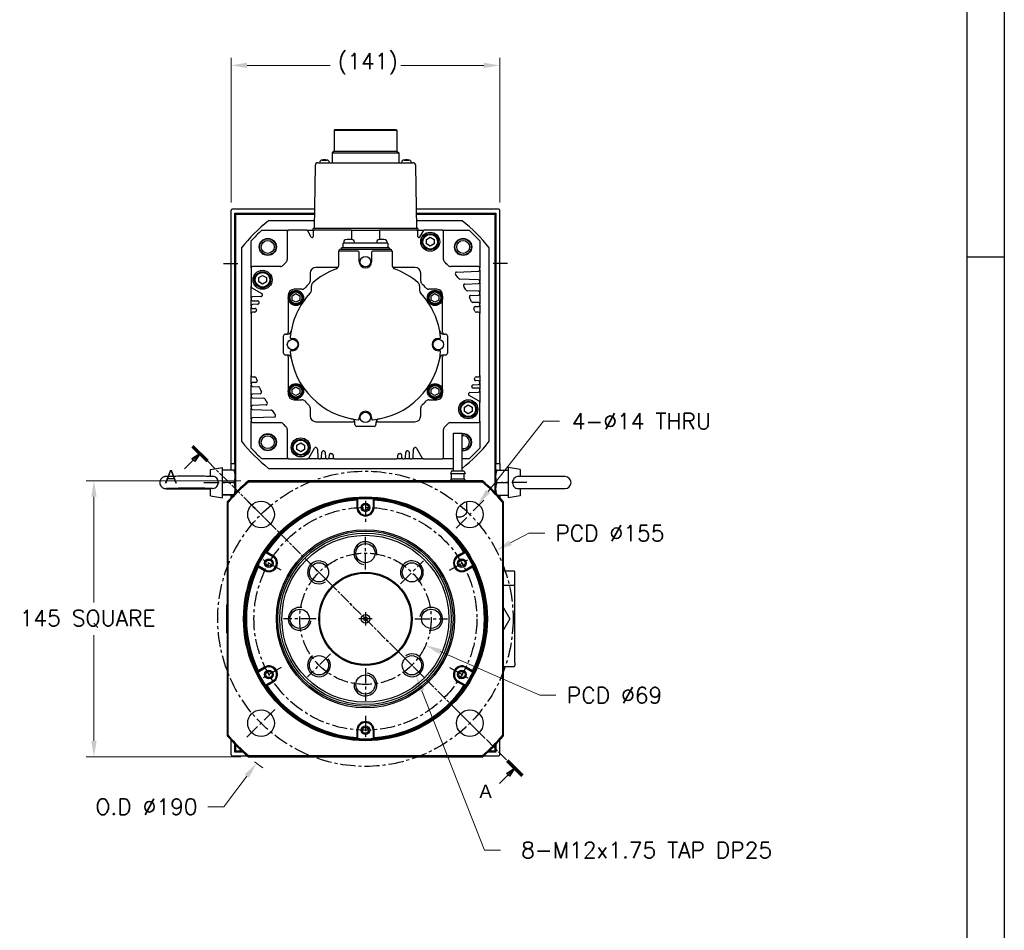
# Model space of a CAD drawing. Extents: x 0 to 2359, y -14 to 1663.
# Tile 13 of 23: x 1838 to 2355, y 478 to 956. Entities that reach past the tile are written whole.
import ezdxf

# ---------------------------------------------------------------- set-up
doc = ezdxf.new("R2010")
doc.units = 0
doc.header["$LTSCALE"] = 25.4
doc.linetypes.add('CENTER', pattern=[2, 1.25, -0.25, 0.25, -0.25])
doc.linetypes.add('CHAIN', pattern=[0.3543, 0.2362, -0.0295, 0.0591, -0.0295])
doc.layers.get('0').update_dxf_attribs({"linetype": 'CONTINUOUS'})
doc.layers.get('Defpoints').update_dxf_attribs({"linetype": 'CONTINUOUS'})
doc.layers.add('ATA-CENTER', color=133, linetype='CENTER')
for name, color, linetype, lineweight in [('ATA-DIM', 252, 'CONTINUOUS', 25), ('ATA-SECTION', 3, 'CONTINUOUS', 35), ('ATA-Thread', 3, 'CONTINUOUS', 25)]:
    doc.layers.add(name, color=color, linetype=linetype, lineweight=lineweight)
doc.styles.get("Standard").update_dxf_attribs({"font": 'simplex.shx'})
doc.styles.add('주 문자 (ISO)', font='arial.ttf')
doc.dimstyles.new('ata_A1', dxfattribs={"dimtxt": 4.2, "dimasz": 4.2, "dimexe": 2, "dimexo": 2, "dimgap": 2, "dimtad": 0, "dimtih": 1, "dimtoh": 1, "dimdec": 6, "dimdsep": 46, "dimtxsty": 'Standard', "dimcen": 0, "dimclrd": 252, "dimclre": 252, "dimclrt": 4, "dimadec": 6, "dimazin": 2, "dimtfac": 1, "dimtdec": 6, "dimtofl": 0, "dimtmove": 0, "dimatfit": 3, "dimfxl": 0, "dimtolj": 1, "dimtzin": 0, "dimlwd": 0, "dimlwe": 0, "dimarcsym": 0})

# ---------------------------------------------------------------- blocks, each defined once
blk = doc.blocks.new('*D15168')
at = {"layer": 'ATA-DIM', "color": 252, "lineweight": 0}
for p, q in [((1948.94, 860.21), (1948.94, 936.29)), ((2089.94, 860.21), (2089.94, 936.29)), ((1957.34, 932.29), (2000.86, 932.29)), ((2081.54, 932.29), (2038.01, 932.29))]:
    blk.add_line(p, q, dxfattribs=at)
at = {"layer": 'ATA-DIM', "color": 252}
for points in [[(1957.34, 933.69), (1957.34, 930.89), (1948.94, 932.29)], [(2081.54, 930.89), (2081.54, 933.69), (2089.94, 932.29)]]:
    blk.add_solid(points, dxfattribs=at)
at = {"layer": 'Defpoints', "color": 0}
for p in [(2089.94, 932.29), (1948.94, 856.21), (2089.94, 856.21)]:
    blk.add_point(p, dxfattribs=at)
at = {"layer": 'ATA-DIM', "color": 4, "insert": (2004.86, 938.68), "char_height": 8.4, "attachment_point": 1}
blk.add_mtext('\\A1;(141)', dxfattribs=at)
blk = doc.blocks.new('*D15178')
at = {"layer": 'ATA-DIM', "color": 252, "lineweight": 0}
for p, q in [((1945.06, 543.03), (1957.2, 559.14)), ((1936.64, 543.03), (1945.06, 543.03))]:
    blk.add_line(p, q, dxfattribs=at)
blk.add_arc((2019.44, 641.71), 95, 232.156, 235.4049, dxfattribs=at)
at = {"layer": 'ATA-DIM', "color": 252}
blk.add_solid([(1958.32, 558.3), (1956.08, 559.98), (1962.25, 565.85)], dxfattribs=at)
at = {"layer": 'Defpoints', "color": 0}
for p in [(2019.44, 641.71), (1962.25, 565.85)]:
    blk.add_point(p, dxfattribs=at)
at = {"layer": 'ATA-DIM', "color": 4, "insert": (1904.46, 543.03), "char_height": 8.4, "attachment_point": 5}
blk.add_mtext('O.D %%C190', dxfattribs=at)
blk = doc.blocks.new('*D15169')
at = {"layer": 'ATA-DIM', "color": 252, "lineweight": 0}
for p, q in [((1954.05, 714.21), (1872.92, 714.21)), ((1876.92, 705.81), (1876.92, 650.29)), ((1876.92, 577.61), (1876.92, 633.13)), ((1954.05, 569.21), (1872.92, 569.21))]:
    blk.add_line(p, q, dxfattribs=at)
at = {"layer": 'ATA-DIM', "color": 252}
for points in [[(1878.32, 705.81), (1875.52, 705.81), (1876.92, 714.21)], [(1875.52, 577.61), (1878.32, 577.61), (1876.92, 569.21)]]:
    blk.add_solid(points, dxfattribs=at)
at = {"layer": 'Defpoints', "color": 0}
for p in [(1958.05, 714.21), (1876.92, 569.21), (1958.05, 569.21)]:
    blk.add_point(p, dxfattribs=at)
at = {"layer": 'ATA-DIM', "color": 4, "insert": (1837.94, 646.29), "char_height": 8.4, "attachment_point": 1}
blk.add_mtext('\\A1;145 SQUARE', dxfattribs=at)
blk = doc.blocks.new('*D15181')
at = {"layer": 'ATA-DIM', "color": 252, "lineweight": 0}
for p, q in [((2112.9, 745.41), (2083.79, 708.59)), ((2121.32, 745.41), (2112.9, 745.41))]:
    blk.add_line(p, q, dxfattribs=at)
at = {"layer": 'ATA-DIM', "color": 252}
blk.add_solid([(2082.69, 709.46), (2084.89, 707.72), (2078.58, 702)], dxfattribs=at)
at = {"layer": 'Defpoints', "color": 0}
for p in [(2078.58, 702), (2069.9, 691.02)]:
    blk.add_point(p, dxfattribs=at)
at = {"layer": 'ATA-DIM', "color": 4, "insert": (2164.3, 745.41), "char_height": 8.4, "attachment_point": 5}
blk.add_mtext('4-%%c14 THRU', dxfattribs=at)
blk = doc.blocks.new('A$C43c08f52')
for p, q in [((-15.99, 257), (-16.49, 256.5)), ((-16.49, 256.5), (16.49, 256.5)), ((-16.49, 256.5), (-16.49, 245.61)), ((-15.99, 257), (15.99, 257)), ((15.99, 257), (16.49, 256.5)), ((16.49, 256.5), (16.49, 245.61)), ((-16.49, 245.61), (-17.5, 244.61)), ((-17.5, 244.61), (17.5, 244.61)), ((-17.5, 244.61), (-17.5, 239.5)), ((-16.49, 245.61), (16.49, 245.61)), ((16.49, 245.61), (17.5, 244.61)), ((17.5, 244.61), (17.5, 239.5)), ((-26.42, 238.03), (-27, 205)), ((-24.92, 239.5), (24.92, 239.5)), ((-22.7, 240.9), (-20.3, 240.9)), ((20.3, 240.9), (22.7, 240.9)), ((27, 205), (26.42, 238.03)), ((-70.5, 81.5), (-70.5, 214.5)), ((-26.83, 215), (-70, 215)), ((-68.5, 212.5), (-68, 213)), ((-68.5, 81.5), (-68.5, 213)), ((-68.5, 213), (-26.86, 213)), ((-68, 212.5), (-68.5, 212.5)), ((-68, 213), (-68, 212.5)), ((-68, 212.5), (-26.87, 212.5)), ((-68, 66.34), (-68, 212.5)), ((70, 215), (26.83, 215)), ((26.86, 213), (68.5, 213)), ((26.87, 212.5), (68, 212.5)), ((68, 213), (68.5, 212.5)), ((68, 212.5), (68, 213)), ((68, 212.5), (68, 66.34)), ((68.5, 212.5), (68, 212.5)), ((68.5, 213), (68.5, 81.5)), ((70.5, 81.5), (70.5, 214.5)), ((-26.93, 209), (-50.81, 209)), ((50.81, 209), (26.93, 209)), ((-54.42, 204), (-40.3, 204)), ((-41, 203.3), (-41, 188.67)), ((-30.9, 204), (-40.3, 204)), ((-30.9, 204), (-27.5, 204)), ((-28.43, 200.42), (-30.29, 203.65)), ((-27.5, 204), (-27.5, 205)), ((27.5, 205), (-27.5, 205)), ((-27.5, 204), (-26.8, 204)), ((-27.5, 203.3), (-27.5, 200.67)), ((-7.4, 204), (-26.8, 204)), ((-7.4, 204), (7.4, 204)), ((-7.4, 204), (-7.4, 199.09)), ((7.4, 204), (7.4, 199.09)), ((26.8, 204), (7.4, 204)), ((26.8, 204), (27.5, 204)), ((27.5, 205), (27.5, 204)), ((27.5, 204), (30.9, 204)), ((27.5, 200.67), (27.5, 203.3)), ((30.29, 203.65), (28.43, 200.42)), ((40.3, 204), (30.9, 204)), ((40.3, 204), (54.42, 204)), ((41, 188.67), (41, 203.3)), ((-60, 184.3), (-60, 198.42)), ((-11.7, 194.7), (-11.7, 197.2)), ((11.7, 197.2), (-11.7, 197.2)), ((-11.31, 198.05), (-11.38, 197.2)), ((-5.95, 198.05), (-5.88, 197.2)), ((5.95, 198.05), (5.88, 197.2)), ((11.31, 198.05), (11.38, 197.2)), ((11.7, 197.2), (11.7, 194.7)), ((32, 199.15), (34, 200.31)), ((32, 196.85), (32, 199.15)), ((34, 195.69), (32, 196.85)), ((34, 200.31), (36, 199.15)), ((36, 196.85), (34, 195.69)), ((36, 199.15), (36, 196.85)), ((60, 198.42), (60, 184.3)), ((-65, 194.81), (-65, 93.19)), ((-3.75, 193), (-14, 193)), ((-14, 185.68), (-14, 193)), ((-13, 194), (13, 194)), ((-12.5, 194), (-12.5, 194.7)), ((12.5, 194.7), (-12.5, 194.7)), ((-3.25, 187.5), (-3.25, 192.5)), ((3.25, 192.5), (3.25, 187.5)), ((14, 193), (3.75, 193)), ((12.5, 194.7), (12.5, 194)), ((14, 193), (14, 185.68)), ((65, 93.19), (65, 194.81)), ((-60, 184.3), (-60, 174.4)), ((-44.67, 185), (-59.3, 185)), ((-29, 181.5), (-29, 177.31)), ((-14.39, 184.5), (-26, 184.5)), ((26, 184.5), (14.39, 184.5)), ((29, 177.31), (29, 181.5)), ((59.3, 185), (44.67, 185)), ((47.8, 182.07), (59.32, 182.48)), ((60, 183.18), (60, 184.3)), ((60, 183.18), (60, 177.32)), ((-56, 179.15), (-54, 180.31)), ((-56, 176.85), (-56, 179.15)), ((-54, 175.69), (-56, 176.85)), ((-54, 180.31), (-52, 179.15)), ((-52, 176.85), (-54, 175.69)), ((-52, 179.15), (-52, 176.85)), ((59.32, 178.02), (49.52, 178.37)), ((52.15, 175.73), (59.32, 175.98)), ((60, 176.68), (60, 177.32)), ((60, 176.68), (60, 171.32)), ((-60, 168.32), (-60, 174.4)), ((-59.65, 173.8), (-54.42, 170.78)), ((-38.5, 169.65), (-36.5, 170.81)), ((-33.31, 173), (-37.5, 173)), ((-36.5, 170.81), (-34.5, 169.65)), ((-28.4, 172.47), (-28.4, 174.91)), ((28.4, 174.91), (28.4, 172.47)), ((37.5, 173), (33.31, 173)), ((34.5, 169.65), (36.5, 170.81)), ((36.5, 170.81), (38.5, 169.65)), ((59.32, 172.02), (53.34, 172.23)), ((60, 170.68), (60, 171.32)), ((60, 170.68), (60, 165.32)), ((-60, 168.32), (-60, 167.68)), ((-60, 164.32), (-60, 167.68)), ((-54.88, 169.18), (-59.32, 169.02)), ((-59.32, 166.98), (-56.48, 166.88)), ((-40.5, 170), (-40.5, 168.5)), ((-40.5, 168.5), (-40.5, 150.5)), ((-38.5, 167.35), (-38.5, 169.65)), ((-36.5, 166.19), (-38.5, 167.35)), ((-34.5, 167.35), (-36.5, 166.19)), ((-34.5, 169.65), (-34.5, 167.35)), ((34.5, 167.35), (34.5, 169.65)), ((36.5, 166.19), (34.5, 167.35)), ((38.5, 167.35), (36.5, 166.19)), ((38.5, 169.65), (38.5, 167.35)), ((40.5, 168.5), (40.5, 170)), ((40.5, 150.5), (40.5, 168.5)), ((55.23, 169.83), (59.32, 169.98)), ((59.32, 166.02), (56.22, 166.13)), ((-60, 164.32), (-60, 163.68)), ((-60, 160.3), (-60, 163.68)), ((-60, 160.3), (-60, 127.7)), ((-56.62, 165.12), (-59.32, 165.02)), ((-59.32, 162.98), (-57.87, 162.93)), ((-58.06, 161), (-59.3, 161)), ((57.55, 163.91), (59.32, 163.98)), ((59.3, 161), (58.06, 161)), ((60, 164.68), (60, 165.32)), ((60, 164.68), (60, 160.3)), ((60, 127.7), (60, 160.3)), ((-43, 139.5), (-43, 148.5)), ((-42, 149.5), (-40.97, 149.5)), ((-38.97, 147.25), (-38.25, 147.25)), ((38.25, 147.25), (38.97, 147.25)), ((40.97, 149.5), (42, 149.5)), ((43, 148.5), (43, 139.5)), ((-38.25, 140.75), (-38.97, 140.75)), ((38.97, 140.75), (38.25, 140.75)), ((-40.97, 138.5), (-42, 138.5)), ((-40.5, 137.5), (-40.5, 119.5)), ((40.5, 119.5), (40.5, 137.5)), ((42, 138.5), (40.97, 138.5)), ((-60, 123.32), (-60, 127.7)), ((-57.55, 124.09), (-59.32, 124.02)), ((-59.3, 127), (-58.06, 127)), ((59.32, 125.02), (57.87, 125.07)), ((58.06, 127), (59.3, 127)), ((60, 127.7), (60, 124.32)), ((60, 123.68), (60, 124.32)), ((-60, 123.32), (-60, 122.68)), ((-60, 117.32), (-60, 122.68)), ((-59.32, 121.98), (-56.22, 121.87)), ((-40.5, 119.5), (-40.5, 118)), ((-38.5, 120.65), (-36.5, 121.81)), ((-38.5, 118.35), (-38.5, 120.65)), ((-36.5, 121.81), (-34.5, 120.65)), ((-34.5, 120.65), (-34.5, 118.35)), ((34.5, 120.65), (36.5, 121.81)), ((34.5, 118.35), (34.5, 120.65)), ((36.5, 121.81), (38.5, 120.65)), ((38.5, 120.65), (38.5, 118.35)), ((40.5, 118), (40.5, 119.5)), ((54.88, 118.82), (59.32, 118.98)), ((59.32, 121.02), (56.48, 121.12)), ((56.62, 122.88), (59.32, 122.98)), ((60, 123.68), (60, 120.32)), ((60, 119.68), (60, 120.32)), ((60, 119.68), (60, 113.6)), ((-60, 117.32), (-60, 116.68)), ((-60, 111.32), (-60, 116.68)), ((-55.23, 118.17), (-59.32, 118.02)), ((-59.32, 115.98), (-53.34, 115.77)), ((-36.5, 117.19), (-38.5, 118.35)), ((-37.5, 115), (-33.31, 115)), ((-34.5, 118.35), (-36.5, 117.19)), ((33.31, 115), (37.5, 115)), ((36.5, 117.19), (34.5, 118.35)), ((38.5, 118.35), (36.5, 117.19)), ((59.65, 114.2), (54.42, 117.22)), ((-60, 111.32), (-60, 110.68)), ((-60, 104.82), (-60, 110.68)), ((-52.15, 112.27), (-59.32, 112.02)), ((-59.32, 109.98), (-49.52, 109.63)), ((-29, 110.69), (-29, 106.5)), ((29, 106.5), (29, 110.69)), ((52, 111.15), (54, 112.31)), ((52, 108.85), (52, 111.15)), ((54, 107.69), (52, 108.85)), ((54, 112.31), (56, 111.15)), ((56, 108.85), (54, 107.69)), ((56, 111.15), (56, 108.85)), ((60, 103.7), (60, 113.6)), ((-60, 104.82), (-60, 103.7)), ((-60, 89.58), (-60, 103.7)), ((-47.8, 105.93), (-59.32, 105.52)), ((-26, 103.5), (-6.5, 103.5)), ((-3.25, 105.03), (-3.25, 105.75)), ((3.25, 105.75), (3.25, 105.03)), ((6.5, 103.5), (26, 103.5)), ((60, 103.7), (60, 89.58)), ((-59.3, 103), (-44.67, 103)), ((-41, 99.33), (-41, 84.7)), ((-5.5, 102), (-5.5, 103.03)), ((4.5, 101), (-4.5, 101)), ((5.5, 103.03), (5.5, 102)), ((41, 84.7), (41, 99.33)), ((44.67, 103), (59.3, 103)), ((46.25, 97.55), (50.75, 97.55)), ((46.25, 77.55), (46.25, 97.55)), ((50.75, 77.55), (50.75, 97.55)), ((-36, 91.15), (-34, 92.31)), ((-36, 88.85), (-36, 91.15)), ((-34, 87.69), (-36, 88.85)), ((-34, 92.31), (-32, 91.15)), ((-32, 88.85), (-34, 87.69)), ((-32, 91.15), (-32, 88.85)), ((-29.8, 84.35), (-26.78, 89.58)), ((-25.18, 89.12), (-25.02, 84.68)), ((25.02, 84.68), (25.18, 89.12)), ((26.78, 89.58), (29.8, 84.35)), ((-40.3, 84), (-54.42, 84)), ((-40.3, 84), (-30.4, 84)), ((-24.32, 84), (-30.4, 84)), ((-24.32, 84), (-23.68, 84)), ((-20.32, 84), (-23.68, 84)), ((-22.98, 84.68), (-22.88, 87.52)), ((-21.12, 87.38), (-21.02, 84.68)), ((-20.32, 84), (-19.68, 84)), ((-16.3, 84), (-19.68, 84)), ((-18.98, 84.68), (-18.93, 86.13)), ((-17, 85.94), (-17, 84.7)), ((-16.3, 84), (16.3, 84)), ((19.68, 84), (16.3, 84)), ((17, 84.7), (17, 85.94)), ((18.93, 86.13), (18.98, 84.68)), ((19.68, 84), (20.32, 84)), ((23.68, 84), (20.32, 84)), ((21.02, 84.68), (21.12, 87.38)), ((22.88, 87.52), (22.98, 84.68)), ((23.68, 84), (24.32, 84)), ((30.4, 84), (24.32, 84)), ((30.4, 84), (40.3, 84)), ((46.25, 84), (40.3, 84)), ((54.42, 84), (50.75, 84)), ((-81.3, 78.39), (-75, 79.5)), ((-81.3, 74.76), (-81.3, 78.39)), ((-75, 63.5), (-75, 79.5)), ((-69.08, 78.05), (-75, 78.05)), ((-70.5, 78.05), (-70.5, 81.5)), ((-70.5, 81.5), (-68.5, 81.5)), ((-68.5, 81.5), (-68.5, 65.82)), ((-68.5, 78), (-68.5, 78)), ((-50.81, 79), (46.25, 79)), ((45.15, 77.55), (44.65, 76.05)), ((51.85, 77.55), (45.15, 77.55)), ((50.75, 79), (50.81, 79)), ((51.85, 77.55), (52.35, 76.05)), ((68.5, 65.82), (68.5, 81.5)), ((68.5, 81.5), (70.5, 81.5)), ((69.08, 78), (75, 78)), ((70.5, 81.5), (70.5, 78)), ((75, 79.5), (75, 63.5)), ((81.3, 78.39), (75, 79.5)), ((81.3, 78.39), (81.3, 74.65)), ((61.39, 72.5), (-61.39, 72.5)), ((44.75, 73.11), (44.55, 72.5)), ((52.35, 76.05), (44.65, 76.05)), ((52.06, 73.25), (44.94, 73.25)), ((45.15, 73.45), (45.15, 76.05)), ((51.85, 73.45), (51.85, 76.05)), ((52.25, 73.11), (52.45, 72.5)), ((104.8, 74.65), (80.14, 74.65)), ((-81.3, 64.61), (-81.3, 68.46)), ((-69.08, 71.61), (-75, 71.61)), ((-61.21, 72), (61.21, 72)), ((69.08, 71.5), (75, 71.5)), ((80.14, 68.35), (104.8, 68.35)), ((81.3, 68.35), (81.3, 64.61)), ((-81.3, 64.61), (-75, 63.5)), ((-69.23, 65.05), (-75, 65.05)), ((-69.33, 64.95), (-75, 64.95)), ((-70.5, 63.68), (-70.5, 64.95)), ((-4.5, 62.34), (-4.5, 58.5)), ((-4, 58.5), (-4, 62.87)), ((4, 62.87), (4, 58.5)), ((4.5, 58.5), (4.5, 62.34)), ((69.28, 65), (75, 65)), ((70.5, 65), (70.5, 63.68)), ((81.3, 64.61), (75, 63.5)), ((-72.5, 61.39), (-72.5, -61.39)), ((-72, -61.21), (-72, 61.21)), ((53.25, 57.3), (53.25, 61.63)), ((72, 61.21), (72, -61.21)), ((72.5, -61.39), (72.5, 61.39)), ((49.25, 53.3), (47.96, 53.3)), ((-52.45, 34.9), (-48.66, 32.71)), ((-48.41, 33.15), (-51.74, 35.07)), ((51.74, 35.07), (48.41, 33.15)), ((48.66, 32.71), (52.45, 34.9)), ((-52.66, 25.79), (-56.45, 27.97)), ((-56.24, 27.27), (-52.91, 25.35)), ((56.45, 27.97), (52.66, 25.79)), ((52.91, 25.35), (56.24, 27.27)), ((78, 25), (72.5, 25)), ((78.5, 19.5), (78.5, 24.5)), ((78, 17.5), (72.5, 17.5)), ((78.5, 17), (78.5, 19.5)), ((78.5, -23), (78.5, 17)), ((-73, 7.34), (-73, -7.34)), ((72.5, 5.74), (75.81, 0)), ((75.81, 0), (72.5, -5.74)), ((-56.45, -27.97), (-52.66, -25.79)), ((-52.91, -25.35), (-56.24, -27.27)), ((52.66, -25.79), (56.45, -27.97)), ((56.24, -27.27), (52.91, -25.35)), ((72.5, -25), (78, -25)), ((78.5, -23), (78.5, -24.5)), ((-48.66, -32.71), (-52.45, -34.9)), ((-51.74, -35.07), (-48.41, -33.15)), ((48.41, -33.15), (51.74, -35.07)), ((52.45, -34.9), (48.66, -32.71)), ((-4.5, -58.5), (-4.5, -62.34)), ((-4, -62.87), (-4, -58.5)), ((4, -58.5), (4, -62.87)), ((4.5, -62.34), (4.5, -58.5)), ((-70.5, -71.5), (-70.5, -63.68)), ((-68.5, -70), (-68.5, -65.82)), ((-68, -69.5), (-68, -66.34)), ((68, -66.34), (68, -69.5)), ((68.5, -65.82), (68.5, -70)), ((70.5, -71.5), (70.5, -63.68)), ((-70, -72), (-61.98, -72)), ((-68.5, -69.5), (-68, -69.5)), ((-68, -70), (-68.5, -69.5)), ((-64.23, -70), (-68.5, -70)), ((-64.77, -69.5), (-68, -69.5)), ((-68, -69.5), (-68, -70)), ((61.21, -72), (-61.21, -72)), ((61.98, -72), (70, -72)), ((68.5, -70), (64.23, -70)), ((68, -69.5), (64.77, -69.5)), ((68, -70), (68, -69.5)), ((68.5, -69.5), (68, -70)), ((68, -69.5), (68.5, -69.5)), ((-61.39, -72.5), (61.39, -72.5))]:
    blk.add_line(p, q)
for centre, radius in [((34, 198), 5), ((34, 198), 4.25), ((34, 198), 3.85), ((-51.27, 195.27), 4.5), ((-51.27, 195.27), 4.28), ((-51.27, 195.27), 3.38), ((51.27, 195.27), 4.5), ((51.27, 195.27), 4.28), ((51.27, 195.27), 3.38), ((0, 187.5), 2.75), ((-54, 178), 5), ((-54, 178), 4.25), ((-54, 178), 3.85), ((-36.5, 168.5), 4), ((-36.5, 168.5), 3.5), ((-36.5, 168.5), 3.1), ((36.5, 168.5), 4), ((36.5, 168.5), 3.5), ((36.5, 168.5), 3.1), ((-38.25, 144), 2.75), ((38.25, 144), 2.75), ((-36.5, 119.5), 4), ((-36.5, 119.5), 3.5), ((-36.5, 119.5), 3.1), ((36.5, 119.5), 4), ((36.5, 119.5), 3.5), ((36.5, 119.5), 3.1), ((54, 110), 5), ((54, 110), 4.25), ((54, 110), 3.85), ((0, 105.75), 2.75), ((-51.27, 92.73), 4.5), ((-51.27, 92.73), 4.28), ((-51.27, 92.73), 3.38), ((-34, 90), 5), ((-34, 90), 4.25), ((-34, 90), 3.85), ((0, 0), 64), ((0, 0), 63.5), ((-54.8, 54.8), 7), ((0, 58.5), 2.25), ((0, 58.5), 1.62), ((54.8, 54.8), 7), ((0, 0), 46.75), ((0, 0), 46), ((0, 0), 45), ((0, 0), 43.85), ((0, 34.5), 5.05), ((-50.66, 29.25), 2.25), ((50.66, 29.25), 2.25), ((-50.66, 29.25), 1.62), ((-24.4, 24.4), 5.05), ((24.4, 24.4), 5.05), ((50.66, 29.25), 1.62), ((0, 0), 24.5), ((0, 0), 24), ((-34.5, 0), 5.05), ((34.5, 0), 5.05), ((-24.4, -24.4), 5.05), ((24.4, -24.4), 5.05), ((-50.66, -29.25), 2.25), ((-50.66, -29.25), 1.62), ((0, -34.5), 5.05), ((50.66, -29.25), 2.25), ((50.66, -29.25), 1.62), ((-54.8, -54.8), 7), ((54.8, -54.8), 7), ((0, -58.5), 2.25), ((0, -58.5), 1.62)]:
    blk.add_circle(centre, radius)
for centre, radius, start, end in [((-24.92, 238), 1.5, 90, 179), ((-22.6, 239.4), 1.5, 93.7655, 176.15), ((-21.5, 234), 7, 80.1134, 99.8866), ((-20.4, 239.4), 1.5, 3.85, 86.2345), ((20.4, 239.4), 1.5, 93.7655, 176.15), ((21.5, 234), 7, 80.1134, 99.8866), ((22.6, 239.4), 1.5, 3.85, 86.2345), ((24.92, 238), 1.5, 1, 90), ((-70, 214.5), 0.5, 90, 180), ((70, 214.5), 0.5, 0, 90), ((0, 144), 82.5, 128.0123, 141.9877), ((0, 144), 82.5, 38.0123, 51.9877), ((0, 144), 81, 132.2054, 137.7946), ((-40.3, 203.3), 0.7, 90, 180), ((-30.9, 203.3), 0.7, 30, 90), ((-26.8, 203.3), 0.7, 90, 180), ((26.8, 203.3), 0.7, 0, 90), ((30.9, 203.3), 0.7, 90, 150), ((40.3, 203.3), 0.7, 0, 90), ((0, 144), 81, 42.2054, 47.7946), ((-28, 200.67), 0.5, 210, 0), ((-10.31, 197.96), 1, 106.257, 175), ((-8.63, 192.2), 7, 73.743, 106.257), ((-6.95, 197.96), 1, 5, 73.743), ((6.95, 197.96), 1, 106.257, 175), ((8.63, 192.2), 7, 73.743, 106.257), ((10.31, 197.96), 1, 5, 73.743), ((28, 200.67), 0.5, 180, 330), ((-13, 193), 1, 90, 180), ((-3.75, 192.5), 0.5, 0, 90), ((3.75, 192.5), 0.5, 90, 180), ((13, 193), 1, 0, 90), ((0, 144), 60, 133.9117, 136.0883), ((-43, 188.67), 2, 313.9117, 0), ((0, 187.5), 3.25, 180, 0), ((43, 188.67), 2, 180, 226.0883), ((0, 144), 60, 43.9117, 46.0883), ((-59.3, 184.3), 0.7, 90, 180), ((-44.67, 187), 2, 270, 316.0883), ((-26, 181.5), 3, 90, 180), ((0, 144), 42.65, 110.9984, 130.4999), ((-16, 185.68), 2, 290.9984, 0), ((16, 185.68), 2, 180, 249.0016), ((0, 144), 42.65, 49.5001, 69.0016), ((26, 181.5), 3, 0, 90), ((44.67, 187), 2, 223.9117, 270), ((47.83, 181.37), 0.7, 92, 218.0047), ((0, 144), 60, 35.2879, 38.0047), ((59.3, 184.3), 0.7, 0, 90), ((59.3, 183.18), 0.7, 272, 0), ((0, 144), 43.5, 132.9468, 137.0532), ((-31, 177.31), 2, 312.9468, 0), ((-26.4, 174.91), 2, 130.4999, 180), ((26.4, 174.91), 2, 0, 49.5001), ((31, 177.31), 2, 180, 227.0532), ((0, 144), 43.5, 42.9468, 47.0532), ((49.55, 179.07), 0.7, 215.2879, 268), ((59.3, 177.32), 0.7, 0, 88), ((59.3, 176.68), 0.7, 272, 0), ((-59.3, 174.4), 0.7, 180, 240), ((-54.77, 170.17), 0.7, 334.4591, 60), ((-37.5, 170), 3, 90, 180), ((0, 144), 39.65, 136.8773, 174.5035), ((-33.31, 175), 2, 270, 317.0532), ((-30.4, 172.47), 2, 316.8773, 0), ((30.4, 172.47), 2, 180, 223.1227), ((0, 144), 39.65, 5.4965, 43.1227), ((33.31, 175), 2, 222.9468, 270), ((37.5, 170), 3, 0, 90), ((52.17, 175.03), 0.7, 92, 210.7398), ((0, 144), 60, 28.4664, 30.7398), ((53.36, 172.93), 0.7, 208.4664, 268), ((59.3, 171.32), 0.7, 0, 88), ((59.3, 170.68), 0.7, 272, 0), ((-59.3, 168.32), 0.7, 92, 180), ((-59.3, 167.68), 0.7, 180, 268), ((-56.64, 165.82), 0.7, 272, 338.9346), ((-56.5, 166.18), 0.7, 338.5701, 88), ((0, 144), 60, 158.5701, 158.9346), ((-54.91, 169.88), 0.7, 272, 334.7651), ((0, 144), 60, 154.4591, 154.7651), ((55.25, 169.13), 0.7, 92, 204.4605), ((0, 144), 60, 22.0947, 24.4605), ((56.24, 166.83), 0.7, 202.0947, 268), ((59.3, 165.32), 0.7, 0, 88), ((-59.3, 164.32), 0.7, 92, 180), ((-59.3, 163.68), 0.7, 180, 268), ((-59.3, 160.3), 0.7, 90, 180), ((-58.06, 161.7), 0.7, 270, 343.0464), ((-57.9, 162.23), 0.7, 342.5264, 88), ((0, 144), 60, 162.5264, 163.0463), ((57.58, 163.22), 0.7, 92, 198.4548), ((0, 144), 60, 16.9537, 18.4548), ((58.06, 161.7), 0.7, 196.9537, 270), ((59.3, 160.3), 0.7, 0, 90), ((59.3, 164.68), 0.7, 272, 0), ((-41.5, 150.5), 1, 270, 0), ((-40.97, 151.5), 2, 270, 349.626), ((40.97, 151.5), 2, 190.374, 270), ((41.5, 150.5), 1, 180, 270), ((-42, 148.5), 1, 90, 180), ((-38.97, 147.75), 0.5, 174.5035, 270), ((-38.25, 144), 3.25, 270, 90), ((38.25, 144), 3.25, 90, 270), ((38.97, 147.75), 0.5, 270, 5.4965), ((42, 148.5), 1, 0, 90), ((-38.97, 140.25), 0.5, 90, 185.4965), ((0, 144), 39.65, 185.4965, 264.5035), ((0, 144), 39.65, 275.4965, 354.5035), ((38.97, 140.25), 0.5, 354.5035, 90), ((-42, 139.5), 1, 180, 270), ((-41.5, 137.5), 1, 0, 90), ((-40.97, 136.5), 2, 10.374, 90), ((40.97, 136.5), 2, 90, 169.626), ((41.5, 137.5), 1, 90, 180), ((42, 139.5), 1, 270, 0), ((-59.3, 127.7), 0.7, 180, 270), ((-58.06, 126.3), 0.7, 16.9537, 90), ((-57.58, 124.78), 0.7, 272, 18.4548), ((0, 144), 60, 196.9537, 198.4548), ((57.9, 125.77), 0.7, 162.5264, 268), ((0, 144), 60, 342.5264, 343.0463), ((58.06, 126.3), 0.7, 90, 163.0463), ((59.3, 127.7), 0.7, 270, 0), ((59.3, 124.32), 0.7, 0, 88), ((-59.3, 123.32), 0.7, 92, 180), ((-59.3, 122.68), 0.7, 180, 268), ((-56.24, 121.17), 0.7, 22.0947, 88), ((0, 144), 60, 202.0947, 204.4605), ((-55.25, 118.87), 0.7, 272, 24.4605), ((56.5, 121.82), 0.7, 158.5701, 268), ((0, 144), 60, 338.5701, 338.9346), ((56.64, 122.18), 0.7, 92, 158.9346), ((59.3, 123.68), 0.7, 272, 0), ((59.3, 120.32), 0.7, 0, 88), ((59.3, 119.68), 0.7, 272, 0), ((-59.3, 117.32), 0.7, 92, 180), ((-59.3, 116.68), 0.7, 180, 268), ((-53.36, 115.07), 0.7, 28.4665, 88), ((0, 144), 60, 208.4664, 210.7398), ((-37.5, 118), 3, 180, 270), ((-33.31, 113), 2, 42.9468, 90), ((0, 144), 43.5, 222.9468, 227.0532), ((0, 144), 43.5, 312.9468, 317.0532), ((33.31, 113), 2, 90, 137.0532), ((37.5, 118), 3, 270, 0), ((54.77, 117.83), 0.7, 154.4591, 240), ((0, 144), 60, 334.4591, 334.7651), ((54.91, 118.12), 0.7, 92, 154.7651), ((59.3, 113.6), 0.7, 0, 60), ((-59.3, 111.32), 0.7, 92, 180), ((-59.3, 110.68), 0.7, 180, 268), ((-52.17, 112.97), 0.7, 272, 30.7398), ((-49.55, 108.93), 0.7, 35.2879, 88), ((0, 144), 60, 215.2879, 218.0047), ((-31, 110.69), 2, 0, 47.0532), ((0, 105.75), 3.25, 0, 180), ((31, 110.69), 2, 132.9468, 180), ((-59.3, 104.82), 0.7, 92, 180), ((-59.3, 103.7), 0.7, 180, 270), ((-47.83, 106.63), 0.7, 272, 38.0047), ((-26, 106.5), 3, 180, 270), ((-7.5, 103.03), 2, 0, 79.626), ((-6.5, 102.5), 1, 0, 90), ((-3.75, 105.03), 0.5, 264.5035, 0), ((3.75, 105.03), 0.5, 180, 275.4965), ((7.5, 103.03), 2, 100.374, 180), ((6.5, 102.5), 1, 90, 180), ((26, 106.5), 3, 270, 0), ((59.3, 103.7), 0.7, 270, 0), ((-44.67, 101), 2, 43.9117, 90), ((0, 144), 60, 223.9117, 226.0883), ((-43, 99.33), 2, 0, 46.0883), ((-4.5, 102), 1, 180, 270), ((4.5, 102), 1, 270, 0), ((43, 99.33), 2, 133.9117, 180), ((0, 144), 60, 313.9117, 316.0883), ((44.67, 101), 2, 90, 136.0883), ((0, 144), 82.5, 218.0123, 231.9877), ((51.27, 92.73), 4.5, 263.4253, 96.5747), ((51.27, 92.73), 4.28, 263.0776, 96.9224), ((51.27, 92.73), 3.38, 261.2186, 98.7814), ((0, 144), 82.5, 308.0123, 321.9877), ((0, 144), 81, 222.2054, 227.7946), ((-26.17, 89.23), 0.7, 64.4591, 150), ((0, 144), 60, 244.4591, 244.7651), ((-25.88, 89.09), 0.7, 2, 64.7651), ((-22.18, 87.5), 0.7, 68.5701, 178), ((0, 144), 60, 248.5701, 248.9346), ((-21.82, 87.36), 0.7, 2, 68.9346), ((21.82, 87.36), 0.7, 111.0654, 178), ((0, 144), 60, 291.0654, 291.4299), ((22.18, 87.5), 0.7, 2, 111.4299), ((25.88, 89.09), 0.7, 115.235, 178), ((0, 144), 60, 295.2349, 295.5409), ((26.17, 89.23), 0.7, 30, 115.5409), ((0, 144), 81, 312.2054, 317.7946), ((-40.3, 84.7), 0.7, 180, 270), ((-30.4, 84.7), 0.7, 270, 330), ((-24.32, 84.7), 0.7, 182, 270), ((-23.68, 84.7), 0.7, 270, 358), ((-20.32, 84.7), 0.7, 182, 270), ((-19.68, 84.7), 0.7, 270, 358), ((-18.23, 86.1), 0.7, 72.5264, 178), ((0, 144), 60, 252.5264, 253.0463), ((-17.7, 85.94), 0.7, 0, 73.0463), ((-16.3, 84.7), 0.7, 180, 270), ((16.3, 84.7), 0.7, 270, 0), ((17.7, 85.94), 0.7, 106.9537, 180), ((0, 144), 60, 286.9537, 287.4736), ((18.23, 86.1), 0.7, 2, 107.4736), ((19.68, 84.7), 0.7, 182, 270), ((20.32, 84.7), 0.7, 270, 358), ((23.68, 84.7), 0.7, 182, 270), ((24.32, 84.7), 0.7, 270, 358), ((30.4, 84.7), 0.7, 210, 270), ((40.3, 84.7), 0.7, 270, 0), ((0, 0), 95, 130.2566, 139.7434), ((44.94, 73.05), 0.2, 90, 161.834), ((44.95, 73.45), 0.2, 270, 0), ((52.05, 73.45), 0.2, 180, 270), ((52.06, 73.05), 0.2, 18.166, 90), ((0, 0), 95, 40.2566, 49.7434), ((104.8, 71.5), 3.15, 270, 90), ((0, 0), 94.5, 130.3676, 139.6324), ((0, 0), 94.5, 40.3676, 49.6324), ((0, 0), 63, 93.6403, 146.3597), ((0, 0), 62.5, 94.1289, 145.8711), ((0, 0), 63, 86.3597, 93.6403), ((0, 0), 63, 33.6403, 86.3597), ((0, 0), 62.5, 34.1289, 85.8711), ((0, 58.5), 4.5, 180, 0), ((0, 58.5), 4, 180, 0), ((0, 0), 63, 146.3597, 153.6403), ((-50.66, 29.25), 4.5, 240, 60), ((-50.66, 29.25), 4, 240, 60), ((50.66, 29.25), 4.5, 120, 300), ((50.66, 29.25), 4, 120, 300), ((0, 0), 63, 26.3597, 33.6403), ((0, 0), 63, 153.6403, 206.3597), ((0, 0), 62.5, 154.1289, 205.8711), ((0, 0), 62.5, 334.1289, 25.8711), ((0, 0), 63, 333.6403, 26.3597), ((78, 24.5), 0.5, 0, 90), ((78, 17), 0.5, 0, 90), ((-73.41, 9.3), 2, 281.952, 297.1996), ((-73.41, -9.3), 2, 62.8004, 78.048), ((-50.66, -29.25), 4.5, 300, 120), ((-50.66, -29.25), 4, 300, 120), ((50.66, -29.25), 4.5, 60, 240), ((50.66, -29.25), 4, 60, 240), ((78, -24.5), 0.5, 270, 0), ((0, 0), 63, 206.3597, 213.6403), ((0, 0), 63, 326.3597, 333.6403), ((0, 0), 63, 213.6403, 266.3597), ((0, 0), 62.5, 214.1289, 265.8711), ((0, 0), 63, 273.6403, 326.3597), ((0, 0), 62.5, 274.1289, 325.8711), ((0, -58.5), 4.5, 0, 180), ((0, -58.5), 4, 0, 180), ((0, 0), 95, 220.2566, 229.7434), ((0, 0), 94.5, 220.3676, 229.6324), ((0, 0), 94.5, 310.3676, 319.6324), ((0, 0), 95, 310.2566, 319.7434), ((0, 0), 63, 266.3597, 273.6403), ((-70, -71.5), 0.5, 180, 270), ((70, -71.5), 0.5, 270, 0)]:
    blk.add_arc(centre, radius, start, end)
for points, weights in [([(-68.5, 78), (-68.51, 78.02), (-69.08, 78.05)], [1.00212949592, 1.04230525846, 1.01001874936]), ([(-69.08, 78.05), (-68.5, 76.32), (-68.5, 74.83)], [1.01001874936, 1.04314139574, 1]), ([(68.5, 74.75), (68.5, 76.26), (69.08, 78)], [1, 1.04314139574, 1.01001874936]), ([(69.08, 78), (68.5, 78), (68.5, 78)], [1.01001874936, 1.04314139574, 1]), ([(-68.5, 74.83), (-68.5, 73.33), (-69.08, 71.61)], [1, 1.04314139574, 1.01001874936]), ([(69.08, 71.5), (68.5, 73.24), (68.5, 74.75)], [1.01001874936, 1.04314139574, 1]), ([(-69.08, 71.61), (-68.5, 69.85), (-68.5, 68.33)], [1.01001874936, 1.04314139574, 1]), ([(-68.5, 68.33), (-68.5, 66.91), (-69, 65.3)], [1, 1.04021518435, 1.01416119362]), ([(68.5, 68.25), (68.5, 69.76), (69.08, 71.5)], [1, 1.04314139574, 1.01001874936]), ([(68.98, 65.32), (68.5, 66.87), (68.5, 68.25)], [1.01543623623, 1.03919845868, 1])]:
    blk.add_rational_spline(points, weights, degree=2)
for points, knots in [([(-80.04, 74.74), (-80.78, 74.76), (-81.72, 74.77), (-83.9, 74.8), (-85.12, 74.81), (-87.73, 74.83), (-89.12, 74.83), (-91.93, 74.84), (-93.36, 74.83), (-96.11, 74.83), (-97.43, 74.82), (-99.84, 74.8), (-100.92, 74.78), (-102.76, 74.75), (-103.5, 74.73), (-104.36, 74.7), (-104.6, 74.69), (-104.92, 74.67), (-105, 74.66), (-105.19, 74.64), (-105.28, 74.63), (-105.57, 74.56), (-105.68, 74.54), (-106.01, 74.41), (-106.2, 74.35), (-106.64, 74.07), (-106.78, 73.96), (-107.07, 73.69), (-107.2, 73.55), (-107.54, 73.1), (-107.75, 72.72), (-107.94, 71.92), (-107.97, 71.55), (-107.9, 70.86), (-107.82, 70.55), (-107.57, 69.97), (-107.41, 69.73), (-107.06, 69.27), (-106.86, 69.11), (-106.45, 68.8), (-106.27, 68.71), (-105.93, 68.55), (-105.81, 68.51), (-105.59, 68.44), (-105.52, 68.43), (-105.36, 68.39), (-105.3, 68.38), (-105.14, 68.36), (-105.07, 68.35), (-104.7, 68.31), (-104.46, 68.3), (-103.49, 68.26), (-102.61, 68.24), (-100.54, 68.21), (-99.4, 68.2), (-96.92, 68.18), (-95.57, 68.17), (-92.8, 68.16), (-91.37, 68.16), (-88.56, 68.17), (-87.19, 68.17), (-84.64, 68.19), (-83.47, 68.2), (-82.04, 68.22), (-81.65, 68.23), (-81.3, 68.24)], [3.64391, 3.64391, 3.64391, 3.64391, 3.981758, 3.981758, 4.305558, 4.305558, 4.627172, 4.627172, 4.948272, 4.948272, 5.269512, 5.269512, 5.591777, 5.591777, 5.918501, 5.918501, 6.103847, 6.103847, 6.169828, 6.169828, 6.221754, 6.221754, 6.244658, 6.244658, 6.261477, 6.261477, 6.268148, 6.268148, 6.272845, 6.272845, 6.279751, 6.279751, 6.284537, 6.284537, 6.289096, 6.289096, 6.294404, 6.294404, 6.301721, 6.301721, 6.313243, 6.313243, 6.32937, 6.32937, 6.347067, 6.347067, 6.371334, 6.371334, 6.419334, 6.419334, 6.636429, 6.636429, 7.013042, 7.013042, 7.338767, 7.338767, 7.660807, 7.660807, 7.981993, 7.981993, 8.303118, 8.303118, 8.624876, 8.624876, 8.753175, 8.753175, 8.753175, 8.753175]), ([(-80.23, 68.44), (-80.12, 68.44), (-80, 68.44), (-79.51, 68.48), (-79.16, 68.58), (-78.5, 68.91), (-78.2, 69.15), (-77.71, 69.75), (-77.53, 70.11), (-77.28, 70.87), (-77.23, 71.28), (-77.24, 72.1), (-77.32, 72.5), (-77.6, 73.24), (-77.79, 73.58), (-78.29, 74.12), (-78.58, 74.34), (-79.25, 74.64), (-79.62, 74.72), (-80.02, 74.74), (-80.03, 74.74), (-80.04, 74.74)], [-1.131727, -1.131727, -1.131727, -1.131727, -1.096569, -1.096569, -0.980725, -0.980725, -0.858632, -0.858632, -0.735305, -0.735305, -0.612716, -0.612716, -0.489378, -0.489378, -0.367962, -0.367962, -0.252165, -0.252165, -0.133584, -0.133584, -0.129291, -0.129291, -0.129291, -0.129291]), ([(80.14, 74.65), (80.06, 74.65), (79.97, 74.65), (79.51, 74.61), (79.16, 74.52), (78.5, 74.19), (78.2, 73.95), (77.71, 73.35), (77.53, 73), (77.28, 72.23), (77.23, 71.83), (77.24, 71.01), (77.32, 70.6), (77.6, 69.86), (77.79, 69.53), (78.29, 68.98), (78.58, 68.76), (79.25, 68.45), (79.62, 68.37), (80.05, 68.35), (80.09, 68.35), (80.14, 68.35)], [-1.122065, -1.122065, -1.122065, -1.122065, -1.096569, -1.096569, -0.980725, -0.980725, -0.858632, -0.858632, -0.735305, -0.735305, -0.612716, -0.612716, -0.489378, -0.489378, -0.367962, -0.367962, -0.252165, -0.252165, -0.133584, -0.133584, -0.119612, -0.119612, -0.119612, -0.119612]), ([(-80.23, 68.44), (-80.86, 68.46), (-81.68, 68.47), (-83.63, 68.5), (-84.78, 68.51), (-87.28, 68.53), (-88.63, 68.53), (-91.39, 68.54), (-92.8, 68.54), (-95.53, 68.53), (-96.85, 68.52), (-99.27, 68.5), (-100.37, 68.49), (-102.22, 68.46), (-102.98, 68.45), (-103.78, 68.42), (-103.99, 68.41), (-104.26, 68.4), (-104.35, 68.39), (-104.36, 68.39), (-104.36, 68.39), (-104.36, 68.39)], [3.648386, 3.648386, 3.648386, 3.648386, 3.952424, 3.952424, 4.268273, 4.268273, 4.586538, 4.586538, 4.905414, 4.905414, 5.224229, 5.224229, 5.542212, 5.542212, 5.856847, 5.856847, 6.003897, 6.003897, 6.12575, 6.12575, 6.133251, 6.133251, 6.133251, 6.133251]), ([(53.25, 57.3), (53.25, 56.9), (53.18, 56.49), (52.94, 55.71), (52.75, 55.32), (52.25, 54.62), (51.94, 54.3), (51.24, 53.8), (50.86, 53.62), (50.07, 53.37), (49.66, 53.3), (49.25, 53.3)], [0, 0, 0, 0, 0.1212644, 0.1212644, 0.246236, 0.246236, 0.3779754, 0.3779754, 0.5026455, 0.5026455, 0.6255452, 0.6255452, 0.6255452, 0.6255452])]:
    blk.add_open_spline(points, degree=3, knots=knots)
for points in [[(-61.21, 72), (-61.27, 72.17), (-61.33, 72.33), (-61.39, 72.5)], [(61.39, 72.5), (61.33, 72.33), (61.27, 72.17), (61.21, 72)], [(-4, 62.87), (-4.17, 62.7), (-4.33, 62.52), (-4.5, 62.34)], [(4, 62.87), (4.17, 62.7), (4.33, 62.52), (4.5, 62.34)], [(-72.5, 61.39), (-72.33, 61.33), (-72.17, 61.27), (-72, 61.21)], [(72, 61.21), (72.17, 61.27), (72.33, 61.33), (72.5, 61.39)], [(-52.45, 34.9), (-52.21, 34.96), (-51.97, 35.01), (-51.74, 35.07)], [(51.74, 35.07), (51.97, 35.01), (52.21, 34.96), (52.45, 34.9)], [(-56.24, 27.27), (-56.31, 27.51), (-56.38, 27.74), (-56.45, 27.97)], [(56.45, 27.97), (56.38, 27.74), (56.31, 27.51), (56.24, 27.27)], [(-56.45, -27.97), (-56.38, -27.74), (-56.31, -27.51), (-56.24, -27.27)], [(56.24, -27.27), (56.31, -27.51), (56.38, -27.74), (56.45, -27.97)], [(-51.74, -35.07), (-51.97, -35.01), (-52.21, -34.96), (-52.45, -34.9)], [(52.45, -34.9), (52.21, -34.96), (51.97, -35.01), (51.74, -35.07)], [(-72, -61.21), (-72.17, -61.27), (-72.33, -61.33), (-72.5, -61.39)], [(72.5, -61.39), (72.33, -61.33), (72.17, -61.27), (72, -61.21)], [(-4, -62.87), (-4.17, -62.7), (-4.33, -62.52), (-4.5, -62.34)], [(4.5, -62.34), (4.33, -62.52), (4.17, -62.7), (4, -62.87)], [(-61.39, -72.5), (-61.33, -72.33), (-61.27, -72.17), (-61.21, -72)], [(61.21, -72), (61.27, -72.17), (61.33, -72.33), (61.39, -72.5)]]:
    blk.add_open_spline(points, degree=3)
blk = doc.blocks.new('*D15180')
at = {"layer": 'ATA-DIM', "color": 252, "lineweight": 0}
for p, q in [((2081.85, 520.31), (2049.09, 603.91)), ((2090.27, 520.31), (2081.85, 520.31))]:
    blk.add_line(p, q, dxfattribs=at)
at = {"layer": 'ATA-DIM', "color": 252}
blk.add_solid([(2050.39, 604.42), (2047.78, 603.4), (2046.02, 611.73)], dxfattribs=at)
at = {"layer": 'Defpoints', "color": 0}
for p in [(2041.64, 622.9), (2046.02, 611.73)]:
    blk.add_point(p, dxfattribs=at)
at = {"layer": 'ATA-DIM', "color": 4, "insert": (2167.05, 520.31), "char_height": 8.4, "attachment_point": 5}
blk.add_mtext('8-M12x1.75 TAP DP25', dxfattribs=at)
blk = doc.blocks.new('*D15179')
at = {"layer": 'ATA-DIM', "color": 252, "lineweight": 0}
for p, q in [((2105.16, 686.65), (2095.52, 681.59)), ((2113.56, 686.65), (2105.16, 686.65))]:
    blk.add_line(p, q, dxfattribs=at)
at = {"layer": 'ATA-DIM', "color": 252}
blk.add_solid([(2094.87, 682.83), (2096.17, 680.35), (2088.08, 677.69)], dxfattribs=at)
at = {"layer": 'Defpoints', "color": 0}
for p in [(2088.08, 677.69), (1950.8, 605.73)]:
    blk.add_point(p, dxfattribs=at)
at = {"layer": 'ATA-DIM', "color": 4, "insert": (2147.76, 686.65), "char_height": 8.4, "attachment_point": 5}
blk.add_mtext('PCD %%c155', dxfattribs=at)
blk = doc.blocks.new('*D15177')
at = {"layer": 'ATA-DIM', "color": 252, "lineweight": 0}
for p, q in [((2111, 601.53), (2058.72, 624.47)), ((2119.44, 601.53), (2111, 601.53))]:
    blk.add_line(p, q, dxfattribs=at)
at = {"layer": 'ATA-DIM', "color": 252}
blk.add_solid([(2059.28, 625.75), (2058.16, 623.19), (2051.03, 627.85)], dxfattribs=at)
at = {"layer": 'Defpoints', "color": 0}
for p in [(1987.84, 655.57), (2051.03, 627.85)]:
    blk.add_point(p, dxfattribs=at)
at = {"layer": 'ATA-DIM', "color": 4, "insert": (2150.2, 601.53), "char_height": 8.4, "attachment_point": 5}
blk.add_mtext('PCD %%c69', dxfattribs=at)
blk = doc.blocks.new('ata-Border-A1-002')
at = {"color": 253, "ltscale": 0.5}
blk.add_line((841, 594), (841, 0), dxfattribs=at)
blk.add_line((834, 585), (834, 9))
at = {"color": 253, "linetype": 'Continuous'}
blk.add_line((841, 297), (834, 297), dxfattribs=at)

msp = doc.modelspace()

# ---------------------------------------------------------------- linework, layer by layer
for radius in [2.25, 1]:
    msp.add_circle((2019.4366543, 641.7093954), radius)
at = {"layer": 'ATA-CENTER', "ltscale": 0.25}
for p, q in [((1944.9366543, 828.2093954), (1952.4366543, 828.2093954)), ((2093.9366543, 828.2093954), (2086.4366543, 828.2093954)), ((1934.6366543, 713.2093954), (1947.9366543, 713.2093954)), ((2104.2366543, 713.2093954), (2090.9366543, 713.2093954)), ((1972.0605, 689.0855498), (1957.2112576, 703.9347922)), ((2019.4366543, 703.7093954), (2019.4366543, 692.7093954)), ((2081.6620511, 703.9347922), (2066.8128087, 689.0855498)), ((2019.4366543, 667.6563954), (2019.4366543, 684.7623954)), ((1975.2693587, 667.2093954), (1965.7430793, 672.7093954)), ((2001.0893547, 660.0566951), (1988.9935861, 672.1524637)), ((2037.783954, 660.0566951), (2049.8797226, 672.1524637)), ((2063.6039499, 667.2093954), (2073.1302294, 672.7093954)), ((1993.4896543, 641.7093954), (1976.3836543, 641.7093954)), ((2022.9366543, 641.7093954), (2015.9366543, 641.7093954)), ((2019.4366543, 645.2093954), (2019.4366543, 638.2093954)), ((2045.3836543, 641.7093954), (2062.4896543, 641.7093954)), ((2001.0893547, 623.3620958), (1988.9935861, 611.2663272)), ((2037.783954, 623.3620958), (2049.8797226, 611.2663272)), ((1975.2693587, 616.2093954), (1965.7430793, 610.7093954)), ((2019.4366543, 615.7623954), (2019.4366543, 598.6563954)), ((2063.6039499, 616.2093954), (2073.1302294, 610.7093954)), ((1957.2112576, 579.4839987), (1972.0605, 594.3332411)), ((2019.4366543, 590.7093954), (2019.4366543, 579.7093954)), ((2081.6620511, 579.4839987), (2066.8128087, 594.3332411))]:
    msp.add_line(p, q, dxfattribs=at)
for radius in [77.5, 58.5, 34.5]:
    msp.add_circle((2019.4366543, 641.7093954), radius, dxfattribs=at)
at = {"layer": 'ATA-SECTION', "linetype": 'Continuous', "lineweight": 70}
for p, q in [((1928.7075566, 732.4384932), (1936.5413916, 724.6046582)), ((2093.8991328, 567.246917), (2101.7329679, 559.4130819))]:
    msp.add_line(p, q, dxfattribs=at)
at = {"layer": 'ATA-SECTION', "linetype": 'Continuous'}
for p, q in [((1924.5410192, 720.4381208), (1929.0889402, 724.9860418)), ((1932.6244741, 728.5215757), (1928.3818334, 725.6931486)), ((1928.3818334, 725.6931486), (1929.796047, 724.278935)), ((1929.0889402, 724.9860418), (1932.6244741, 728.5215757)), ((1929.796047, 724.278935), (1932.6244741, 728.5215757)), ((2089.7325955, 555.2465446), (2094.2805164, 559.7944655)), ((2097.8160503, 563.3299994), (2093.5734097, 560.5015723)), ((2093.5734097, 560.5015723), (2094.9876232, 559.0873588)), ((2094.2805164, 559.7944655), (2097.8160503, 563.3299994)), ((2094.9876232, 559.0873588), (2097.8160503, 563.3299994))]:
    msp.add_line(p, q, dxfattribs=at)
at = {"layer": 'ATA-SECTION', "linetype": 'CHAIN'}
msp.add_line((1936.5413916, 724.6046582), (2093.8991328, 567.246917), dxfattribs=at)
at = {"layer": 'ATA-SECTION', "linetype": 'Continuous', "flags": 128}
for points in [[(1929.7960393, 724.2789359), (1932.6244657, 728.5215754), (1928.3818357, 725.693149), (1929.7960393, 724.2789359)], [(2094.9876235, 559.087366), (2097.8160499, 563.329996), (2093.5734103, 560.5015696), (2094.9876235, 559.087366)]]:
    msp.add_lwpolyline(points, dxfattribs=at)
at = {"layer": 'ATA-SECTION'}
for points in [[(1929.7960393, 724.2789359), (1932.6244657, 728.5215754), (1928.3818357, 725.693149), (1929.7960393, 724.2789359)], [(2094.9876235, 559.087366), (2097.8160499, 563.329996), (2093.5734103, 560.5015696), (2094.9876235, 559.087366)]]:
    msp.add_solid(points, dxfattribs=at)
at = {"layer": 'ATA-Thread'}
for centre, start, end in [((2019.4366543, 676.2093954), 350, 260), ((1995.0414704, 666.1045794), 35, 305), ((2043.8318383, 666.1045794), 305, 215), ((1984.9366543, 641.7093954), 80, 350), ((2053.9366543, 641.7093954), 260, 170), ((1995.0414704, 617.3142115), 125, 35), ((2043.8318383, 617.3142115), 215, 125), ((2019.4366543, 607.2093954), 170, 80)]:
    msp.add_arc(centre, 6, start, end, dxfattribs=at)

# ---------------------------------------------------------------- block references
at = {"xscale": 2.8, "yscale": 2.8, "zscale": 2.8}
msp.add_blockref('ata-Border-A1-002', (0, 0), dxfattribs=at)
msp.add_blockref('A$C43c08f52', (2019.4366543, 641.7093954))

# ---------------------------------------------------------------- texts
at = {"layer": 'ATA-SECTION', "char_height": 6.9999999, "attachment_point": 7, "style": '주 문자 (ISO)'}
for insert in [(1914.0492353, 712.8220257), (2079.2408115, 547.6304494)]:
    msp.add_mtext('A', dxfattribs=dict(at, insert=insert))

# ---------------------------------------------------------------- dimensions: what is measured, and where the dimension line sits
at = {"layer": 'ATA-DIM'}
for base, p1, p2, angle, text, picture, middle in [((2089.9366543, 932.2944007), (1948.9366543, 856.2093954), (2089.9366543, 856.2093954), 180, '(<>)', '*D15168', (2019.4366543, 932.2944007)), ((1876.9196945, 569.2093954), (1958.0465085, 714.2093954), (1958.0465085, 569.2093954), 90, '<> SQUARE', '*D15169', (1876.9196945, 641.7093954))]:
    dim = msp.add_linear_dim(base=base, p1=p1, p2=p2, angle=angle, text=text, dimstyle='ata_A1', override={"dimscale": 2, "dimtol": 0, "dimlim": 0, "dimtp": 0, "dimtm": 0, "dimtfac": 0.571429, "dimtdec": 2, "dimtolj": 1, "dimtzin": 0}, dxfattribs=at)
    dim.commit()
    dim.dimension.update_dxf_attribs({"geometry": picture, "text_midpoint": middle, "dimtype": 160})
for p1, p2, text, override, picture, middle in [((2069.8961502, 691.0189698), (2078.5787095, 702.0013722), '4-<> THRU', {"dimscale": 2, "dimtp": 0.1, "dimtm": 0.1, "dimtfac": 0.71, "dimtdec": 3, "dimtolj": 0, "dimtzin": 8}, '*D15181', (2164.2961563, 745.4088512)), ((1950.7958291, 605.7276346), (2088.0774796, 677.6911563), 'PCD <>', {"dimscale": 2, "dimtp": 0.1, "dimtm": 0.1, "dimtfac": 0.71, "dimtdec": 3, "dimtolj": 0, "dimtzin": 8}, '*D15179', (2147.7593191, 686.6455163)), ((1987.8446842, 655.5729239), (2051.0286245, 627.845867), 'PCD <>', {"dimscale": 2, "dimtol": 0, "dimlim": 0, "dimtp": 0.1, "dimtm": 0.1, "dimtfac": 0.71, "dimtdec": 3, "dimtolj": 0, "dimtzin": 8}, '*D15177', (2150.1989346, 601.52905)), ((2041.6421925, 622.9003955), (2046.0214841, 611.7280275), '8-M12x1.75 TAP DP25', {"dimscale": 2, "dimtp": 0.1, "dimtm": 0.1, "dimtfac": 0.71, "dimtdec": 3, "dimtolj": 0, "dimtzin": 8}, '*D15180', (2167.0540203, 520.3127231))]:
    dim = msp.add_diameter_dim_2p(p1=p1, p2=p2, text=text, dimstyle='ata_A1', override=override, dxfattribs=at)
    dim.commit()
    dim.dimension.update_dxf_attribs({"geometry": picture, "text_midpoint": middle, "dimtype": 163})
dim = msp.add_radius_dim(center=(2019.4366543, 641.7093954), mpoint=(1962.2540506, 565.8466916), text='O.D %%C190', dimstyle='ata_A1', override={"dimscale": 2, "dimtol": 0, "dimlim": 0, "dimtp": 0.1, "dimtm": 0.1, "dimtfac": 0.71, "dimtdec": 3, "dimtolj": 0, "dimtzin": 8}, dxfattribs=at)
dim.commit()
dim.dimension.update_dxf_attribs({"geometry": '*D15178', "text_midpoint": (1904.4577847, 543.0328437), "dimtype": 164})

doc.saveas('drawing.dxf')
